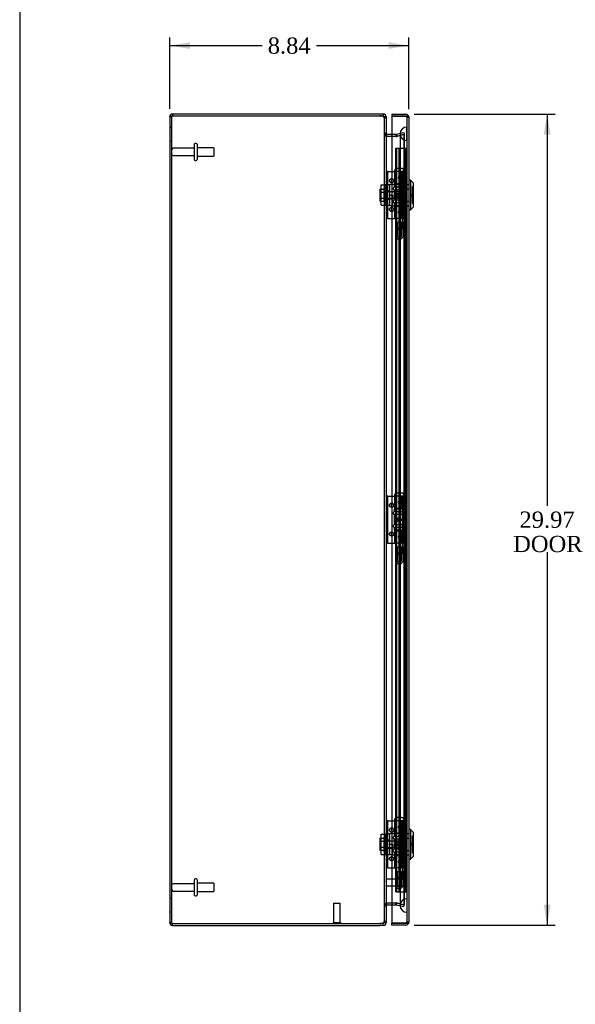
# Model space of a CAD drawing. Header units: inches. Extents: x 1 to 150, y -1 to 99.
# Tile 2 of 9: x 1 to 21, y 35 to 71. Entities that reach past the tile are written whole.
import ezdxf
from ezdxf.enums import TextEntityAlignment as Align
from ezdxf.lldxf.tags import DXFTag

# ---------------------------------------------------------------- set-up
doc = ezdxf.new("R2010")
doc.units = ezdxf.units.IN
doc.header["$MEASUREMENT"] = 0
for name, color, linetype in [('CAP02342', 7, 'Continuous'), ('COM53844', 7, 'Continuous'), ('COM55764-4', 7, 'Continuous'), ('COM55769-11', 7, 'Continuous'), ('COM70219', 7, 'Continuous'), ('Default', 7, 'Continuous'), ('HNG14573-1', 7, 'Continuous'), ('HNG14573-2', 7, 'Continuous'), ('LOK10000', 7, 'Continuous'), ('LOK10000CAM', 7, 'Continuous'), ('LOK10000NUT', 7, 'Continuous'), ('LOK10000SC', 7, 'Continuous'), ('PIN17645', 7, 'Continuous'), ('QLB20183', 7, 'Continuous'), ('STD21878', 7, 'Continuous'), ('STD26098', 7, 'Continuous')]:
    doc.layers.add(name, color=color, linetype=linetype)
doc.styles.add('SEACAD_Times_New_Roman', font='times.ttf')
tags = doc.linetypes.add('HIDDEN2', pattern=[0.1875, 0.125, -0.0625]).pattern_tags.tags
tags[6:7] = [DXFTag(74, 4), DXFTag(75, 0), DXFTag(340, '0'), DXFTag(46, 0.0), DXFTag(50, 0.0), DXFTag(44, 0.0), DXFTag(45, 0.0)]
tags[4:5] = [DXFTag(74, 4), DXFTag(75, 0), DXFTag(340, '0'), DXFTag(46, 0.0), DXFTag(50, 0.0), DXFTag(44, 0.0), DXFTag(45, 0.0)]
doc.dimstyles.new('HAMMOND_(STH_-_120x80)', dxfattribs={"dimtxt": 0.6, "dimasz": 0.75, "dimexe": 0.3, "dimexo": 0.3, "dimgap": 0.15, "dimtad": 0, "dimtih": 1, "dimtoh": 1, "dimzin": 0, "dimdsep": 46, "dimtxsty": 'SEACAD_Times_New_Roman', "dimblk1": '_SE_FILLED', "dimblk2": '_SE_FILLED', "dimsah": 1, "dimcen": 0.3, "dimadec": 0, "dimazin": 0, "dimtfac": 0.8, "dimtofl": 0, "dimtmove": 0, "dimatfit": 3, "dimfxl": 1, "dimtolj": 1, "dimtzin": 0, "dimarcsym": 0})

# ---------------------------------------------------------------- blocks, each defined once
blk = doc.blocks.new('SE2')
at = {"layer": 'CAP02342', "color": 7, "linetype": 'HIDDEN2'}
for p, q in [((14.821, 63.722), (14.529, 63.722)), ((14.529, 63.722), (14.529, 63.249)), ((14.589, 63.722), (14.589, 63.249)), ((14.761, 63.249), (14.761, 63.722)), ((14.821, 63.249), (14.821, 63.722)), ((14.668, 63.17), (14.682, 63.17)), ((14.668, 63.11), (14.682, 63.11)), ((14.821, 51.722), (14.529, 51.722)), ((14.529, 51.722), (14.529, 51.249)), ((14.589, 51.722), (14.589, 51.249)), ((14.761, 51.249), (14.761, 51.722)), ((14.821, 51.249), (14.821, 51.722)), ((14.668, 51.17), (14.682, 51.17)), ((14.668, 51.11), (14.682, 51.11)), ((14.821, 39.722), (14.529, 39.722)), ((14.529, 39.722), (14.529, 39.249)), ((14.589, 39.722), (14.589, 39.249)), ((14.761, 39.249), (14.761, 39.722)), ((14.821, 39.249), (14.821, 39.722)), ((14.668, 39.17), (14.682, 39.17)), ((14.668, 39.11), (14.682, 39.11))]:
    blk.add_line(p, q, dxfattribs=at)
for centre, radius, start, end in [((14.668, 63.249), 0.139, 180, 270), ((14.668, 63.249), 0.079, 180, 270), ((14.668, 63.249), 0.079, 270, 275.0835), ((14.668, 63.249), 0.139, 270, 272.8866), ((14.682, 63.249), 0.079, 264.9165, 270), ((14.682, 63.249), 0.139, 267.1134, 270), ((14.682, 63.249), 0.079, 270, 0), ((14.682, 63.249), 0.139, 270, 0), ((14.668, 51.249), 0.139, 180, 270), ((14.668, 51.249), 0.079, 180, 270), ((14.668, 51.249), 0.079, 270, 275.0835), ((14.668, 51.249), 0.139, 270, 272.8866), ((14.682, 51.249), 0.079, 264.9165, 270), ((14.682, 51.249), 0.139, 267.1134, 270), ((14.682, 51.249), 0.079, 270, 0), ((14.682, 51.249), 0.139, 270, 0), ((14.668, 39.249), 0.139, 180, 270), ((14.668, 39.249), 0.079, 180, 270), ((14.668, 39.249), 0.079, 270, 275.0835), ((14.668, 39.249), 0.139, 270, 272.8866), ((14.682, 39.249), 0.079, 264.9165, 270), ((14.682, 39.249), 0.139, 267.1134, 270), ((14.682, 39.249), 0.079, 270, 0), ((14.682, 39.249), 0.139, 270, 0)]:
    blk.add_arc(centre, radius, start, end, dxfattribs=at)
at = {"layer": 'COM53844', "color": 7, "linetype": 'HIDDEN2'}
for p, q in [((14.544, 38.975), (14.544, 66.475)), ((14.544, 66.475), (14.625, 66.475)), ((14.582, 38.975), (14.582, 66.475)), ((14.625, 66.475), (14.869, 66.475)), ((14.662, 38.975), (14.662, 66.475)), ((14.869, 66.475), (14.95, 66.475)), ((14.912, 38.975), (14.912, 66.475)), ((14.544, 38.975), (14.625, 38.975)), ((14.625, 38.975), (14.869, 38.975)), ((14.869, 38.975), (14.95, 38.975))]:
    blk.add_line(p, q, dxfattribs=at)
at = {"layer": 'COM55764-4', "color": 7, "linetype": 'Continuous'}
for p, q in [((14.397, 67.722), (14.397, 67.65)), ((14.397, 67.722), (14.914, 67.722)), ((14.397, 67.65), (14.397, 37.825)), ((14.397, 67.65), (14.914, 67.65)), ((14.914, 67.65), (14.397, 67.65)), ((14.914, 67.65), (14.914, 67.65)), ((14.965, 67.65), (14.914, 67.65)), ((14.914, 67.65), (15.002, 67.65)), ((14.965, 67.65), (15.002, 67.677)), ((15.022, 67.614), (15.022, 67.615)), ((15.022, 67.614), (15.022, 37.861)), ((15.022, 67.614), (15.022, 67.614)), ((15.022, 67.614), (15.022, 67.614)), ((15.022, 37.861), (15.022, 37.861)), ((15.022, 37.861), (15.022, 37.861)), ((15.022, 37.861), (15.022, 37.861)), ((14.397, 37.753), (14.397, 37.825)), ((14.914, 37.825), (14.397, 37.825)), ((14.397, 37.825), (14.914, 37.825)), ((14.914, 37.753), (14.397, 37.753)), ((14.914, 37.825), (14.914, 37.825)), ((14.914, 37.825), (14.965, 37.825)), ((14.914, 37.825), (15.002, 37.825)), ((14.965, 37.825), (15.002, 37.798))]:
    blk.add_line(p, q, dxfattribs=at)
at = {"layer": 'COM55764-4', "color": 7, "linetype": 'HIDDEN2'}
for p, q in [((14.914, 67.65), (14.914, 67.65)), ((14.95, 67.614), (14.95, 37.861)), ((14.95, 67.614), (15.022, 67.614)), ((15.022, 67.614), (14.95, 67.614)), ((14.95, 65.133), (15.022, 65.133)), ((14.95, 64.968), (15.022, 64.968)), ((14.95, 64.506), (15.022, 64.506)), ((14.95, 64.342), (15.022, 64.342)), ((14.95, 41.134), (15.022, 41.134)), ((14.95, 40.969), (15.022, 40.969)), ((14.95, 40.507), (15.022, 40.507)), ((14.95, 40.343), (15.022, 40.343)), ((15.022, 37.861), (14.95, 37.861)), ((14.95, 37.861), (15.022, 37.861)), ((14.914, 37.825), (14.914, 37.825))]:
    blk.add_line(p, q, dxfattribs=at)
at = {"layer": 'COM55764-4', "color": 7, "linetype": 'Continuous'}
for centre, start, end in [((14.914, 67.614), 35.5265, 90), ((14.914, 67.614), 0.2175, 35.5265), ((14.914, 67.614), 0, 0.1008), ((14.914, 37.861), 324.4735, 359.7825), ((14.914, 37.861), 359.8992, 0), ((14.914, 37.861), 270, 324.4735)]:
    blk.add_arc(centre, 0.108, start, end, dxfattribs=at)
at = {"layer": 'COM55764-4', "color": 7, "linetype": 'HIDDEN2'}
for centre, start, end in [((14.914, 67.614), 0.3025, 90), ((14.914, 67.614), 0.3025, 90), ((14.914, 67.614), 0, 0.3025), ((14.914, 37.861), 270, 359.6975), ((14.914, 37.861), 270, 359.6975), ((14.914, 37.861), 359.6975, 0)]:
    blk.add_arc(centre, 0.036, start, end, dxfattribs=at)
for points, knots in [([(15.022, 67.615), (15.016, 67.615), (15.01, 67.615), (15.004, 67.615), (14.998, 67.615), (14.992, 67.615), (14.986, 67.615), (14.984, 67.615), (14.983, 67.615), (14.981, 67.616), (14.98, 67.616), (14.978, 67.616), (14.977, 67.617), (14.976, 67.617), (14.976, 67.617), (14.975, 67.618), (14.975, 67.618), (14.974, 67.619), (14.974, 67.62), (14.973, 67.623), (14.972, 67.626), (14.972, 67.629), (14.971, 67.632), (14.97, 67.635), (14.969, 67.638), (14.968, 67.642), (14.967, 67.646), (14.965, 67.65)], [0, 0, 0, 0, 0.186705, 0.186705, 0.186705, 0.38114, 0.38114, 0.38114, 0.429837, 0.429837, 0.429837, 0.479528, 0.479528, 0.479528, 0.504062, 0.504062, 0.504062, 0.535578, 0.535578, 0.535578, 0.673413, 0.673413, 0.673413, 0.81014, 0.81014, 0.81014, 1, 1, 1, 1]), ([(14.965, 67.65), (14.967, 67.645), (14.969, 67.639), (14.971, 67.631), (14.972, 67.628), (14.973, 67.624), (14.973, 67.623), (14.974, 67.62), (14.974, 67.618), (14.977, 67.616), (14.979, 67.616), (14.983, 67.615), (14.985, 67.615), (14.991, 67.615), (14.995, 67.615), (15.006, 67.614), (15.014, 67.614), (15.022, 67.614)], [0, 0, 0, 0, 0.25, 0.25, 0.375, 0.375, 0.4375, 0.4375, 0.5, 0.5, 0.5625, 0.5625, 0.625, 0.625, 0.75, 0.75, 1, 1, 1, 1]), ([(14.965, 37.825), (14.967, 37.83), (14.969, 37.836), (14.971, 37.844), (14.972, 37.847), (14.973, 37.851), (14.973, 37.853), (14.974, 37.855), (14.974, 37.857), (14.977, 37.859), (14.979, 37.859), (14.983, 37.86), (14.985, 37.86), (14.991, 37.86), (14.995, 37.861), (15.006, 37.861), (15.014, 37.861), (15.022, 37.861)], [0, 0, 0, 0, 0.25, 0.25, 0.375, 0.375, 0.4375, 0.4375, 0.5, 0.5, 0.5625, 0.5625, 0.625, 0.625, 0.75, 0.75, 1, 1, 1, 1]), ([(15.022, 37.861), (15.016, 37.861), (15.01, 37.861), (15.004, 37.861), (14.998, 37.861), (14.992, 37.861), (14.986, 37.86), (14.984, 37.86), (14.983, 37.86), (14.981, 37.86), (14.98, 37.86), (14.978, 37.86), (14.977, 37.859), (14.976, 37.859), (14.976, 37.858), (14.975, 37.858), (14.975, 37.857), (14.974, 37.857), (14.974, 37.856), (14.973, 37.853), (14.972, 37.85), (14.972, 37.847), (14.971, 37.844), (14.97, 37.841), (14.969, 37.838), (14.968, 37.833), (14.967, 37.829), (14.965, 37.825)], [0, 0, 0, 0, 0.186705, 0.186705, 0.186705, 0.38114, 0.38114, 0.38114, 0.429837, 0.429837, 0.429837, 0.479528, 0.479528, 0.479528, 0.504062, 0.504062, 0.504062, 0.535578, 0.535578, 0.535578, 0.673413, 0.673413, 0.673413, 0.81014, 0.81014, 0.81014, 1, 1, 1, 1])]:
    blk.add_open_spline(points, degree=3, knots=knots, dxfattribs=at)
at = {"layer": 'COM55764-4', "color": 7, "linetype": 'Continuous'}
for points in [[(15.002, 67.65), (15.009, 67.644), (15.014, 67.638), (15.02, 67.626), (15.022, 67.62), (15.022, 67.614)], [(15.002, 37.825), (15.009, 37.831), (15.014, 37.837), (15.02, 37.849), (15.022, 37.855), (15.022, 37.861)]]:
    blk.add_open_spline(points, degree=3, knots=[0, 0, 0, 0, 0.5, 0.5, 1, 1, 1, 1], dxfattribs=at)
at = {"layer": 'COM55769-11', "color": 7, "linetype": 'Continuous'}
for p, q in [((6.293, 67.738), (6.293, 67.666)), ((6.293, 67.738), (13.948, 67.738)), ((13.948, 67.738), (14.077, 67.738)), ((14.077, 67.738), (14.077, 67.666)), ((6.185, 67.63), (6.185, 37.846)), ((6.293, 67.666), (13.948, 67.666)), ((6.293, 67.666), (13.948, 67.666)), ((13.948, 67.666), (14.077, 67.666)), ((14.185, 67.63), (14.133, 67.63)), ((14.185, 67.63), (14.185, 67.595)), ((14.185, 67.597), (14.185, 37.88)), ((14.213, 66.989), (14.2, 66.93)), ((14.221, 66.988), (14.397, 66.988)), ((14.221, 66.905), (14.213, 66.905)), ((14.221, 66.916), (14.397, 66.916)), ((14.397, 66.905), (14.221, 66.905)), ((14.213, 38.487), (14.2, 38.546)), ((14.213, 38.572), (14.221, 38.572)), ((14.221, 38.572), (14.397, 38.572)), ((14.397, 38.56), (14.221, 38.56)), ((14.397, 38.488), (14.221, 38.488)), ((14.185, 37.88), (14.185, 37.846)), ((6.293, 37.81), (13.948, 37.81)), ((6.293, 37.81), (13.948, 37.81)), ((6.293, 37.738), (6.293, 37.81)), ((6.293, 37.738), (13.948, 37.738)), ((14.077, 37.81), (13.948, 37.81)), ((14.077, 37.738), (13.948, 37.738)), ((14.077, 37.738), (14.077, 37.81)), ((14.185, 37.846), (14.133, 37.846))]:
    blk.add_line(p, q, dxfattribs=at)
at = {"layer": 'COM55769-11', "color": 7, "linetype": 'HIDDEN2'}
for p, q in [((6.257, 67.63), (6.185, 67.63)), ((6.257, 67.63), (6.257, 37.846)), ((14.133, 67.63), (14.113, 67.63)), ((14.113, 67.63), (14.113, 67.595)), ((14.185, 67.597), (14.113, 67.597)), ((14.113, 67.597), (14.113, 37.88)), ((6.257, 67.238), (6.185, 67.238)), ((14.185, 67.024), (14.113, 67.024)), ((14.185, 66.982), (14.113, 66.982)), ((14.397, 66.988), (14.544, 66.988)), ((14.544, 66.988), (14.544, 66.916)), ((14.544, 66.988), (14.551, 66.988)), ((14.551, 66.988), (14.559, 66.989)), ((14.551, 66.988), (14.551, 66.916)), ((14.559, 66.989), (14.839, 67.054)), ((14.559, 66.989), (14.575, 66.919)), ((14.839, 66.974), (14.559, 66.908)), ((14.575, 66.919), (14.855, 66.984)), ((14.855, 66.974), (14.575, 66.908)), ((14.839, 67.054), (14.855, 66.984)), ((14.839, 66.974), (14.839, 38.502)), ((14.839, 66.974), (14.855, 66.974)), ((14.855, 66.974), (14.855, 38.502)), ((6.185, 66.738), (6.257, 66.738)), ((14.2, 66.93), (14.197, 66.919)), ((14.213, 66.905), (14.197, 66.905)), ((14.397, 66.916), (14.544, 66.916)), ((14.544, 66.905), (14.397, 66.905)), ((14.544, 66.916), (14.551, 66.916)), ((14.551, 66.906), (14.544, 66.905)), ((14.551, 66.916), (14.575, 66.919)), ((14.551, 66.906), (14.575, 66.908)), ((14.575, 66.908), (14.551, 66.906)), ((14.559, 66.908), (14.551, 66.906)), ((14.559, 66.908), (14.575, 66.908)), ((6.257, 38.738), (6.185, 38.738)), ((6.185, 38.238), (6.257, 38.238)), ((14.185, 38.495), (14.113, 38.495)), ((14.185, 38.452), (14.113, 38.452)), ((14.213, 38.572), (14.197, 38.572)), ((14.2, 38.546), (14.197, 38.558)), ((14.397, 38.572), (14.544, 38.572)), ((14.544, 38.56), (14.397, 38.56)), ((14.544, 38.488), (14.397, 38.488)), ((14.544, 38.572), (14.551, 38.57)), ((14.551, 38.56), (14.544, 38.56)), ((14.544, 38.488), (14.544, 38.56)), ((14.551, 38.488), (14.544, 38.488)), ((14.575, 38.568), (14.551, 38.57)), ((14.551, 38.57), (14.575, 38.568)), ((14.551, 38.57), (14.559, 38.568)), ((14.551, 38.488), (14.551, 38.56)), ((14.575, 38.557), (14.551, 38.56)), ((14.559, 38.487), (14.551, 38.488)), ((14.559, 38.568), (14.839, 38.502)), ((14.559, 38.568), (14.575, 38.568)), ((14.559, 38.487), (14.575, 38.557)), ((14.839, 38.423), (14.559, 38.487)), ((14.575, 38.568), (14.855, 38.502)), ((14.855, 38.493), (14.575, 38.557)), ((14.839, 38.502), (14.855, 38.502)), ((14.839, 38.423), (14.855, 38.493)), ((14.113, 37.88), (14.113, 37.846)), ((14.185, 37.88), (14.113, 37.88)), ((6.257, 37.846), (6.185, 37.846)), ((14.133, 37.846), (14.113, 37.846))]:
    blk.add_line(p, q, dxfattribs=at)
at = {"layer": 'COM55769-11', "color": 7, "linetype": 'Continuous'}
for centre, radius, start, end in [((6.293, 67.63), 0.108, 90, 180), ((14.077, 67.63), 0.108, 0, 90), ((6.293, 67.63), 0.036, 90, 114.0225), ((13.948, 67.284), 0.382, 70.3183, 90), ((14.077, 67.63), 0.036, 0, 90), ((14.221, 67.024), 0.036, 180, 257.2321), ((14.328, 66.99), 0.144, 183.5186, 216.6056), ((14.221, 67.024), 0.036, 257.2321, 270), ((14.221, 67.024), 0.108, 262.0609, 270), ((14.327, 38.487), 0.142, 143.1558, 176.7199), ((14.221, 38.452), 0.036, 102.7679, 180), ((14.221, 38.452), 0.108, 90, 97.9391), ((14.221, 38.452), 0.036, 90, 102.7679), ((6.293, 37.846), 0.108, 180, 270), ((6.293, 37.846), 0.036, 245.9775, 270), ((13.948, 38.193), 0.382, 270, 289.6817), ((14.077, 37.846), 0.036, 270, 0), ((14.077, 37.846), 0.108, 270, 0)]:
    blk.add_arc(centre, radius, start, end, dxfattribs=at)
at = {"layer": 'COM55769-11', "color": 7, "linetype": 'HIDDEN2'}
for centre, radius, start, end in [((6.293, 67.63), 0.036, 114.0225, 180), ((14.221, 67.024), 0.108, 180, 257.2321), ((14.221, 67.024), 0.108, 257.2321, 262.0609), ((14.221, 38.452), 0.108, 102.7679, 180), ((14.221, 38.452), 0.108, 97.9391, 102.7679), ((6.293, 37.846), 0.036, 180, 245.9775)]:
    blk.add_arc(centre, radius, start, end, dxfattribs=at)
at = {"layer": 'COM55769-11', "color": 7, "linetype": 'Continuous'}
for points, knots in [([(6.185, 67.63), (6.185, 67.633), (6.188, 67.636), (6.199, 67.642), (6.207, 67.645), (6.227, 67.651), (6.239, 67.654), (6.265, 67.66), (6.279, 67.663), (6.293, 67.666)], [0, 0, 0, 0, 0.25, 0.25, 0.5, 0.5, 0.75, 0.75, 1, 1, 1, 1]), ([(14.185, 67.597), (14.185, 67.597), (14.185, 67.599), (14.184, 67.601), (14.183, 67.604), (14.182, 67.606), (14.18, 67.608), (14.178, 67.611), (14.175, 67.613), (14.172, 67.615), (14.169, 67.617), (14.165, 67.619), (14.16, 67.621), (14.153, 67.625), (14.14, 67.629), (14.124, 67.633), (14.11, 67.637), (14.099, 67.639), (14.088, 67.642), (14.081, 67.643), (14.077, 67.644)], [0, 0, 0, 0, 0.039722, 0.079636, 0.119739, 0.160028, 0.200502, 0.241156, 0.281988, 0.322996, 0.364176, 0.405525, 0.447041, 0.48872, 0.614531, 0.741686, 0.80582, 0.870258, 0.934989, 1, 1, 1, 1]), ([(14.077, 37.833), (14.079, 37.833), (14.084, 37.834), (14.09, 37.835), (14.096, 37.837), (14.103, 37.838), (14.109, 37.839), (14.115, 37.841), (14.12, 37.842), (14.126, 37.844), (14.132, 37.845), (14.137, 37.847), (14.142, 37.848), (14.147, 37.85), (14.151, 37.851), (14.159, 37.855), (14.169, 37.859), (14.177, 37.865), (14.181, 37.869), (14.183, 37.873), (14.185, 37.876), (14.185, 37.879), (14.185, 37.88)], [0, 0, 0, 0, 0.037191, 0.074292, 0.1113, 0.148214, 0.185032, 0.22175, 0.258368, 0.294882, 0.331291, 0.367592, 0.403784, 0.439864, 0.475831, 0.511682, 0.636051, 0.758907, 0.819804, 0.880292, 0.94036, 1, 1, 1, 1]), ([(6.293, 37.81), (6.279, 37.813), (6.265, 37.816), (6.239, 37.822), (6.227, 37.825), (6.207, 37.831), (6.199, 37.834), (6.188, 37.84), (6.185, 37.843), (6.185, 37.846)], [0, 0, 0, 0, 0.25, 0.25, 0.5, 0.5, 0.75, 0.75, 1, 1, 1, 1])]:
    blk.add_open_spline(points, degree=3, knots=knots, dxfattribs=at)
at = {"layer": 'COM55769-11', "color": 7, "linetype": 'HIDDEN2'}
for points, knots in [([(6.257, 67.63), (6.257, 67.636), (6.261, 67.642), (6.274, 67.654), (6.284, 67.66), (6.293, 67.666)], [0, 0, 0, 0, 0.5, 0.5, 1, 1, 1, 1]), ([(14.113, 67.597), (14.113, 67.602), (14.112, 67.606), (14.109, 67.615), (14.107, 67.619), (14.1, 67.627), (14.096, 67.631), (14.087, 67.638), (14.082, 67.641), (14.077, 67.644)], [0, 0, 0, 0, 0.25, 0.25, 0.5, 0.5, 0.75, 0.75, 1, 1, 1, 1]), ([(14.197, 66.905), (14.185, 66.911), (14.174, 66.918), (14.153, 66.93), (14.144, 66.937), (14.129, 66.95), (14.123, 66.956), (14.115, 66.969), (14.113, 66.975), (14.113, 66.982)], [0, 0, 0, 0, 0.25, 0.25, 0.5, 0.5, 0.75, 0.75, 1, 1, 1, 1]), ([(14.113, 38.495), (14.113, 38.501), (14.115, 38.508), (14.123, 38.52), (14.129, 38.527), (14.144, 38.54), (14.153, 38.546), (14.174, 38.559), (14.185, 38.565), (14.197, 38.572)], [0, 0, 0, 0, 0.25, 0.25, 0.5, 0.5, 0.75, 0.75, 1, 1, 1, 1]), ([(14.077, 37.833), (14.082, 37.836), (14.087, 37.839), (14.096, 37.846), (14.1, 37.849), (14.107, 37.857), (14.109, 37.861), (14.112, 37.87), (14.113, 37.875), (14.113, 37.88)], [0, 0, 0, 0, 0.25, 0.25, 0.5, 0.5, 0.75, 0.75, 1, 1, 1, 1]), ([(6.293, 37.81), (6.284, 37.816), (6.274, 37.822), (6.261, 37.834), (6.257, 37.84), (6.257, 37.846)], [0, 0, 0, 0, 0.5, 0.5, 1, 1, 1, 1])]:
    blk.add_open_spline(points, degree=3, knots=knots, dxfattribs=at)
at = {"layer": 'COM70219', "color": 7, "linetype": 'HIDDEN2'}
for p, q in [((14.7, 66.999), (14.7, 66.749)), ((14.946, 66.999), (14.948, 67.248)), ((14.946, 66.999), (14.946, 66.749)), ((14.948, 66.75), (14.946, 66.999)), ((14.948, 67.248), (14.948, 66.749)), ((14.948, 67.248), (14.949, 67.248)), ((14.949, 67.248), (14.949, 66.749)), ((14.7, 66.749), (14.7, 38.727)), ((14.946, 66.749), (14.946, 38.727)), ((14.949, 66.75), (14.948, 66.75)), ((14.948, 66.749), (14.948, 38.727)), ((14.949, 66.749), (14.949, 38.727)), ((14.7, 38.727), (14.7, 38.477)), ((14.946, 38.727), (14.946, 38.477)), ((14.948, 38.726), (14.946, 38.477)), ((14.948, 38.727), (14.948, 38.228)), ((14.949, 38.726), (14.948, 38.726)), ((14.949, 38.727), (14.949, 38.228)), ((14.946, 38.477), (14.948, 38.228)), ((14.948, 38.228), (14.949, 38.228))]:
    blk.add_line(p, q, dxfattribs=at)
for centre in [(14.95, 66.999), (14.95, 38.477)]:
    blk.add_arc(centre, 0.25, 90, 270, dxfattribs=at)
at = {"layer": 'HNG14573-1', "color": 7, "linetype": 'Continuous'}
for p, q in [((14.242, 65.604), (14.185, 65.604)), ((14.242, 63.872), (14.242, 65.604)), ((14.242, 65.604), (14.263, 65.604)), ((14.263, 65.604), (14.397, 65.604)), ((14.242, 63.872), (14.185, 63.872)), ((14.242, 63.872), (14.263, 63.872)), ((14.263, 63.872), (14.397, 63.872)), ((14.242, 53.604), (14.185, 53.604)), ((14.242, 51.872), (14.242, 53.604)), ((14.242, 53.604), (14.263, 53.604)), ((14.263, 53.604), (14.397, 53.604)), ((14.242, 51.872), (14.185, 51.872)), ((14.242, 51.872), (14.263, 51.872)), ((14.263, 51.872), (14.397, 51.872)), ((14.242, 41.604), (14.185, 41.604)), ((14.242, 39.872), (14.242, 41.604)), ((14.242, 41.604), (14.263, 41.604)), ((14.263, 41.604), (14.397, 41.604)), ((14.242, 39.872), (14.185, 39.872)), ((14.242, 39.872), (14.263, 39.872)), ((14.263, 39.872), (14.397, 39.872))]:
    blk.add_line(p, q, dxfattribs=at)
at = {"layer": 'HNG14573-1', "color": 7, "linetype": 'HIDDEN2'}
for p, q in [((14.397, 65.604), (14.487, 65.604)), ((14.497, 65.604), (14.497, 65.151)), ((14.554, 65.604), (14.554, 65.151)), ((14.752, 65.151), (14.752, 65.604)), ((14.796, 65.151), (14.796, 65.604)), ((14.853, 65.151), (14.853, 65.604)), ((14.737, 65.417), (14.662, 65.384)), ((14.662, 65.375), (14.737, 65.341)), ((14.668, 65.43), (14.724, 65.456)), ((14.668, 65.328), (14.724, 65.303)), ((14.853, 65.151), (14.497, 65.151)), ((14.796, 64.326), (14.796, 65.151)), ((14.853, 64.326), (14.853, 65.151)), ((14.497, 64.326), (14.853, 64.326)), ((14.497, 64.326), (14.497, 63.872)), ((14.554, 64.326), (14.554, 63.872)), ((14.737, 64.135), (14.662, 64.102)), ((14.662, 64.093), (14.737, 64.059)), ((14.724, 64.174), (14.668, 64.148)), ((14.752, 63.872), (14.752, 64.326)), ((14.796, 63.872), (14.796, 64.326)), ((14.853, 63.872), (14.853, 64.326)), ((14.397, 63.872), (14.497, 63.872)), ((14.853, 63.872), (14.497, 63.872)), ((14.724, 64.021), (14.668, 64.046)), ((14.397, 53.604), (14.487, 53.604)), ((14.497, 53.604), (14.497, 53.151)), ((14.554, 53.604), (14.554, 53.151)), ((14.752, 53.151), (14.752, 53.604)), ((14.796, 53.151), (14.796, 53.604)), ((14.853, 53.151), (14.853, 53.604)), ((14.853, 53.151), (14.497, 53.151)), ((14.737, 53.417), (14.662, 53.384)), ((14.662, 53.375), (14.737, 53.341)), ((14.668, 53.43), (14.724, 53.456)), ((14.668, 53.328), (14.724, 53.303)), ((14.796, 52.326), (14.796, 53.151)), ((14.853, 52.326), (14.853, 53.151)), ((14.497, 52.326), (14.853, 52.326)), ((14.497, 52.326), (14.497, 51.872)), ((14.554, 52.326), (14.554, 51.872)), ((14.737, 52.135), (14.662, 52.102)), ((14.662, 52.093), (14.737, 52.059)), ((14.724, 52.174), (14.668, 52.148)), ((14.752, 51.872), (14.752, 52.326)), ((14.796, 51.872), (14.796, 52.326)), ((14.853, 51.872), (14.853, 52.326)), ((14.397, 51.872), (14.497, 51.872)), ((14.853, 51.872), (14.497, 51.872)), ((14.724, 52.021), (14.668, 52.046)), ((14.397, 41.604), (14.487, 41.604)), ((14.497, 41.604), (14.497, 41.151)), ((14.554, 41.604), (14.554, 41.151)), ((14.752, 41.151), (14.752, 41.604)), ((14.796, 41.151), (14.796, 41.604)), ((14.853, 41.151), (14.853, 41.604)), ((14.853, 41.151), (14.497, 41.151)), ((14.737, 41.417), (14.662, 41.384)), ((14.662, 41.375), (14.737, 41.341)), ((14.668, 41.43), (14.724, 41.456)), ((14.668, 41.328), (14.724, 41.303)), ((14.796, 40.326), (14.796, 41.151)), ((14.853, 40.326), (14.853, 41.151)), ((14.497, 40.326), (14.853, 40.326)), ((14.497, 40.326), (14.497, 39.872)), ((14.554, 40.326), (14.554, 39.872)), ((14.737, 40.135), (14.662, 40.102)), ((14.662, 40.093), (14.737, 40.059)), ((14.724, 40.174), (14.668, 40.148)), ((14.724, 40.021), (14.668, 40.046)), ((14.752, 39.872), (14.752, 40.326)), ((14.796, 39.872), (14.796, 40.326)), ((14.853, 39.872), (14.853, 40.326)), ((14.397, 39.872), (14.497, 39.872)), ((14.853, 39.872), (14.497, 39.872))]:
    blk.add_line(p, q, dxfattribs=at)
for centre in [(14.382, 65.269), (14.382, 64.207), (14.382, 53.269), (14.382, 52.207), (14.382, 41.269), (14.382, 40.207)]:
    blk.add_circle(centre, 0.079, dxfattribs=at)
at = {"layer": 'HNG14573-1', "color": 7, "linetype": 'Continuous'}
for centre in [(14.382, 65.269), (14.382, 64.207), (14.382, 53.269), (14.382, 52.207), (14.382, 41.269), (14.382, 40.207)]:
    blk.add_arc(centre, 0.022, 47.0141, 312.9859, dxfattribs=at)
at = {"layer": 'HNG14573-1', "color": 7, "linetype": 'HIDDEN2'}
for centre, start, end in [((14.382, 65.269), 0, 47.0141), ((14.382, 65.269), 312.9859, 0), ((14.382, 64.207), 0, 47.0141), ((14.382, 64.207), 312.9859, 0), ((14.382, 53.269), 0, 47.0141), ((14.382, 53.269), 312.9859, 0), ((14.382, 52.207), 0, 47.0141), ((14.382, 52.207), 312.9859, 0), ((14.382, 41.269), 0, 47.0141), ((14.382, 41.269), 312.9859, 0), ((14.382, 40.207), 0, 47.0141), ((14.382, 40.207), 312.9859, 0)]:
    blk.add_arc(centre, 0.022, start, end, dxfattribs=at)
for centre, major_axis, ratio, start_param, end_param in [((14.724, 65.379), (0.0978, 0), 0.638889, 2.181662, 4.101524), ((14.667, 65.379), (0.00861, 0), 0.638889, 2.181662, 4.101524), ((14.703, 65.405), (-0.0911, -0.0581), 0.323001, 2.93843, 4.282333), ((14.703, 65.354), (-0.0911, 0.0581), 0.323001, 2.000852, 3.344755), ((14.703, 65.335), (-0.147, -0.094), 0.323001, 2.93843, 4.282333), ((14.703, 65.423), (-0.147, 0.094), 0.323001, 2.000852, 3.344755), ((14.724, 64.097), (0.0978, 0), 0.638889, 2.181662, 4.101524), ((14.667, 64.097), (0.00861, 0), 0.638889, 2.181662, 4.101524), ((14.703, 64.123), (-0.0911, -0.0581), 0.323001, 2.93843, 4.282333), ((14.703, 64.053), (-0.147, -0.094), 0.323001, 2.93843, 4.282333), ((14.703, 64.072), (-0.0911, 0.0581), 0.323001, 2.000852, 3.344755), ((14.703, 64.141), (-0.147, 0.094), 0.323001, 2.000852, 3.344755), ((14.724, 53.379), (0.0978, 0), 0.638889, 2.181662, 4.101524), ((14.667, 53.379), (0.00861, 0), 0.638889, 2.181662, 4.101524), ((14.703, 53.405), (-0.0911, -0.0581), 0.323001, 2.93843, 4.282333), ((14.703, 53.354), (-0.0911, 0.0581), 0.323001, 2.000852, 3.344755), ((14.703, 53.335), (-0.147, -0.094), 0.323001, 2.93843, 4.282333), ((14.703, 53.423), (-0.147, 0.094), 0.323001, 2.000852, 3.344755), ((14.724, 52.097), (0.0978, 0), 0.638889, 2.181662, 4.101524), ((14.667, 52.097), (0.00861, 0), 0.638889, 2.181662, 4.101524), ((14.703, 52.123), (-0.0911, -0.0581), 0.323001, 2.93843, 4.282333), ((14.703, 52.053), (-0.147, -0.094), 0.323001, 2.93843, 4.282333), ((14.703, 52.141), (-0.147, 0.094), 0.323001, 2.000852, 3.344755), ((14.703, 52.072), (-0.0911, 0.0581), 0.323001, 2.000852, 3.344755), ((14.724, 41.379), (0.0978, 0), 0.638889, 2.181662, 4.101524), ((14.667, 41.379), (0.00861, 0), 0.638889, 2.181662, 4.101524), ((14.703, 41.405), (-0.0911, -0.0581), 0.323001, 2.93843, 4.282333), ((14.703, 41.354), (-0.0911, 0.0581), 0.323001, 2.000852, 3.344755), ((14.703, 41.335), (-0.147, -0.094), 0.323001, 2.93843, 4.282333), ((14.703, 41.423), (-0.147, 0.094), 0.323001, 2.000852, 3.344755), ((14.724, 40.097), (0.0978, 0), 0.638889, 2.181662, 4.101524), ((14.667, 40.097), (0.00861, 0), 0.638889, 2.181662, 4.101524), ((14.703, 40.123), (-0.0911, -0.0581), 0.323001, 2.93843, 4.282333), ((14.703, 40.053), (-0.147, -0.094), 0.323001, 2.93843, 4.282333), ((14.703, 40.141), (-0.147, 0.094), 0.323001, 2.000852, 3.344755), ((14.703, 40.072), (-0.0911, 0.0581), 0.323001, 2.000852, 3.344755)]:
    blk.add_ellipse(centre, major_axis=major_axis, ratio=ratio, start_param=start_param, end_param=end_param, dxfattribs=at)
for centre, major_axis in [((14.652, 64.738), (0, -0.079)), ((14.648, 64.738), (0, 0.022)), ((14.652, 52.738), (0, -0.079)), ((14.648, 52.738), (0, 0.022)), ((14.652, 40.738), (0, -0.079)), ((14.648, 40.738), (0, 0.022))]:
    blk.add_ellipse(centre, major_axis=major_axis, ratio=0.97437, dxfattribs=at)
at = {"layer": 'HNG14573-2', "color": 7, "linetype": 'HIDDEN2'}
for p, q in [((14.448, 64.986), (14.448, 64.963)), ((14.874, 65.132), (14.476, 65.132)), ((14.476, 65.132), (14.476, 65.024)), ((14.874, 65.024), (14.476, 65.024)), ((14.874, 64.924), (14.476, 64.924)), ((14.476, 64.924), (14.476, 64.552)), ((14.555, 65.132), (14.555, 64.345)), ((14.795, 64.345), (14.795, 65.132)), ((14.874, 65.024), (14.874, 65.132)), ((14.874, 64.552), (14.874, 64.924)), ((14.903, 64.963), (14.903, 64.986)), ((14.448, 64.514), (14.448, 64.491)), ((14.874, 64.552), (14.476, 64.552)), ((14.874, 64.452), (14.476, 64.452)), ((14.476, 64.452), (14.476, 64.345)), ((14.874, 64.345), (14.874, 64.452)), ((14.903, 64.491), (14.903, 64.514)), ((14.874, 64.345), (14.476, 64.345)), ((14.448, 52.986), (14.448, 52.963)), ((14.874, 53.132), (14.476, 53.132)), ((14.476, 53.132), (14.476, 53.024)), ((14.874, 53.024), (14.476, 53.024)), ((14.874, 52.924), (14.476, 52.924)), ((14.476, 52.924), (14.476, 52.552)), ((14.555, 53.132), (14.555, 52.345)), ((14.795, 52.345), (14.795, 53.132)), ((14.874, 53.024), (14.874, 53.132)), ((14.874, 52.552), (14.874, 52.924)), ((14.903, 52.963), (14.903, 52.986)), ((14.448, 52.514), (14.448, 52.491)), ((14.874, 52.552), (14.476, 52.552)), ((14.874, 52.452), (14.476, 52.452)), ((14.476, 52.452), (14.476, 52.345)), ((14.874, 52.345), (14.874, 52.452)), ((14.903, 52.491), (14.903, 52.514)), ((14.874, 52.345), (14.476, 52.345)), ((14.874, 41.132), (14.476, 41.132)), ((14.476, 41.132), (14.476, 41.024)), ((14.555, 41.132), (14.555, 40.345)), ((14.795, 40.345), (14.795, 41.132)), ((14.874, 41.024), (14.874, 41.132)), ((14.448, 40.986), (14.448, 40.963)), ((14.874, 41.024), (14.476, 41.024)), ((14.874, 40.924), (14.476, 40.924)), ((14.476, 40.924), (14.476, 40.552)), ((14.874, 40.552), (14.874, 40.924)), ((14.903, 40.963), (14.903, 40.986)), ((14.448, 40.514), (14.448, 40.491)), ((14.874, 40.552), (14.476, 40.552)), ((14.874, 40.452), (14.476, 40.452)), ((14.476, 40.452), (14.476, 40.345)), ((14.874, 40.345), (14.874, 40.452)), ((14.903, 40.491), (14.903, 40.514)), ((14.874, 40.345), (14.476, 40.345))]:
    blk.add_line(p, q, dxfattribs=at)
for centre, start, end in [((14.488, 64.986), 106.7083, 180), ((14.488, 64.963), 180, 253.2917), ((14.863, 64.986), 0, 73.2917), ((14.863, 64.963), 286.7083, 0), ((14.488, 64.514), 106.7083, 180), ((14.488, 64.491), 180, 253.2917), ((14.863, 64.514), 0, 73.2917), ((14.863, 64.491), 286.7083, 0), ((14.488, 52.986), 106.7083, 180), ((14.488, 52.963), 180, 253.2917), ((14.863, 52.986), 0, 73.2917), ((14.863, 52.963), 286.7083, 0), ((14.488, 52.514), 106.7083, 180), ((14.488, 52.491), 180, 253.2917), ((14.863, 52.514), 0, 73.2917), ((14.863, 52.491), 286.7083, 0), ((14.488, 40.986), 106.7083, 180), ((14.488, 40.963), 180, 253.2917), ((14.863, 40.986), 0, 73.2917), ((14.863, 40.963), 286.7083, 0), ((14.488, 40.514), 106.7083, 180), ((14.488, 40.491), 180, 253.2917), ((14.863, 40.514), 0, 73.2917), ((14.863, 40.491), 286.7083, 0)]:
    blk.add_arc(centre, 0.04, start, end, dxfattribs=at)
at = {"layer": 'LOK10000', "color": 7, "linetype": 'Continuous'}
for p, q in [((15.082, 65.287), (15.022, 65.287)), ((15.082, 65.287), (15.082, 64.187)), ((15.182, 65.187), (15.082, 65.287)), ((15.182, 65.187), (15.182, 64.287)), ((15.022, 64.187), (15.082, 64.187)), ((15.082, 64.187), (15.182, 64.287)), ((15.082, 41.288), (15.022, 41.288)), ((15.082, 41.288), (15.082, 40.188)), ((15.182, 41.188), (15.082, 41.288)), ((15.182, 41.188), (15.182, 40.288)), ((15.022, 40.188), (15.082, 40.188)), ((15.082, 40.188), (15.182, 40.288))]:
    blk.add_line(p, q, dxfattribs=at)
at = {"layer": 'LOK10000', "color": 7, "linetype": 'HIDDEN2'}
for p, q in [((14.212, 64.895), (14.312, 64.895)), ((14.212, 64.58), (14.212, 64.895)), ((14.712, 64.853), (14.212, 64.853)), ((14.312, 65.13), (14.312, 64.345)), ((14.952, 65.13), (14.312, 65.13)), ((14.712, 64.853), (14.712, 64.621)), ((14.782, 64.737), (14.712, 64.853)), ((14.952, 65.133), (15.022, 65.133)), ((14.952, 64.968), (15.022, 64.968)), ((15.152, 64.425), (15.152, 65.05)), ((15.182, 65.05), (15.152, 65.05)), ((14.212, 64.621), (14.712, 64.621)), ((14.212, 64.58), (14.312, 64.58)), ((14.312, 64.737), (14.412, 64.737)), ((14.412, 64.58), (14.312, 64.58)), ((14.412, 64.737), (14.412, 64.58)), ((14.412, 64.345), (14.412, 64.58)), ((14.712, 64.621), (14.782, 64.737)), ((14.952, 64.506), (15.022, 64.506)), ((15.092, 64.767), (15.152, 64.767)), ((15.092, 64.707), (15.092, 64.767)), ((15.092, 64.707), (15.152, 64.707)), ((15.152, 64.425), (15.182, 64.425)), ((14.412, 64.345), (14.312, 64.345)), ((14.412, 64.345), (14.476, 64.345)), ((14.874, 64.345), (14.952, 64.345)), ((14.952, 64.342), (15.022, 64.342)), ((14.312, 41.131), (14.312, 40.346)), ((14.952, 41.131), (14.312, 41.131)), ((14.952, 41.134), (15.022, 41.134)), ((14.212, 40.896), (14.312, 40.896)), ((14.212, 40.581), (14.212, 40.896)), ((14.712, 40.854), (14.212, 40.854)), ((14.712, 40.854), (14.712, 40.622)), ((14.782, 40.738), (14.712, 40.854)), ((14.952, 40.969), (15.022, 40.969)), ((15.092, 40.768), (15.152, 40.768)), ((15.092, 40.708), (15.092, 40.768)), ((15.152, 40.426), (15.152, 41.051)), ((15.182, 41.051), (15.152, 41.051)), ((14.212, 40.622), (14.712, 40.622)), ((14.212, 40.581), (14.312, 40.581)), ((14.312, 40.738), (14.412, 40.738)), ((14.412, 40.581), (14.312, 40.581)), ((14.412, 40.738), (14.412, 40.581)), ((14.412, 40.346), (14.412, 40.581)), ((14.712, 40.622), (14.782, 40.738)), ((14.952, 40.507), (15.022, 40.507)), ((15.092, 40.708), (15.152, 40.708)), ((15.152, 40.426), (15.182, 40.426)), ((14.412, 40.346), (14.312, 40.346)), ((14.412, 40.346), (14.952, 40.346)), ((14.952, 40.343), (15.022, 40.343))]:
    blk.add_line(p, q, dxfattribs=at)
at = {"layer": 'LOK10000CAM', "color": 7, "linetype": 'HIDDEN2'}
for p, q in [((13.997, 65.112), (14.162, 65.112)), ((13.997, 64.362), (13.997, 65.112)), ((14.147, 64.362), (14.147, 65.112)), ((14.162, 65.04), (14.162, 65.112)), ((14.312, 65.112), (14.162, 65.112)), ((14.162, 64.435), (14.162, 65.04)), ((14.312, 64.895), (14.162, 64.895)), ((14.312, 64.58), (14.162, 64.58)), ((14.162, 64.362), (14.162, 64.435)), ((13.997, 64.362), (14.162, 64.362)), ((14.162, 64.362), (14.312, 64.362)), ((13.997, 41.113), (14.162, 41.113)), ((13.997, 40.363), (13.997, 41.113)), ((14.147, 40.363), (14.147, 41.113)), ((14.162, 41.041), (14.162, 41.113)), ((14.312, 41.113), (14.162, 41.113)), ((14.162, 40.436), (14.162, 41.041)), ((14.312, 40.896), (14.162, 40.896)), ((14.312, 40.581), (14.162, 40.581)), ((14.162, 40.363), (14.162, 40.436)), ((13.997, 40.363), (14.162, 40.363)), ((14.162, 40.363), (14.312, 40.363))]:
    blk.add_line(p, q, dxfattribs=at)
at = {"layer": 'LOK10000NUT', "color": 7, "linetype": 'HIDDEN2'}
for p, q in [((14.737, 65.349), (14.737, 65.043)), ((14.952, 65.349), (14.737, 65.349)), ((14.952, 65.349), (14.952, 65.043)), ((14.952, 65.13), (14.737, 65.13)), ((14.737, 65.043), (14.737, 64.431)), ((14.952, 65.043), (14.737, 65.043)), ((14.952, 65.043), (14.952, 64.431)), ((14.737, 64.431), (14.737, 64.125)), ((14.952, 64.431), (14.737, 64.431)), ((14.952, 64.431), (14.952, 64.125)), ((14.952, 64.125), (14.737, 64.125)), ((14.874, 64.345), (14.952, 64.345)), ((14.737, 41.35), (14.737, 41.044)), ((14.952, 41.35), (14.737, 41.35)), ((14.952, 41.131), (14.737, 41.131)), ((14.952, 41.35), (14.952, 41.044)), ((14.737, 41.044), (14.737, 40.432)), ((14.952, 41.044), (14.737, 41.044)), ((14.952, 41.044), (14.952, 40.432)), ((14.737, 40.432), (14.737, 40.126)), ((14.952, 40.432), (14.737, 40.432)), ((14.952, 40.432), (14.952, 40.126)), ((14.737, 40.346), (14.952, 40.346)), ((14.952, 40.126), (14.737, 40.126))]:
    blk.add_line(p, q, dxfattribs=at)
at = {"layer": 'LOK10000SC', "color": 7, "linetype": 'HIDDEN2'}
for p, q in [((13.955, 64.959), (14.092, 64.959)), ((13.955, 64.959), (13.955, 64.848)), ((13.955, 64.848), (14.092, 64.848)), ((13.955, 64.848), (13.955, 64.626)), ((14.092, 65), (14.092, 64.475)), ((14.162, 65), (14.092, 65)), ((14.537, 64.853), (14.162, 64.853)), ((14.537, 64.853), (14.537, 64.621)), ((13.955, 64.626), (14.092, 64.626)), ((13.955, 64.626), (13.955, 64.515)), ((13.955, 64.515), (14.092, 64.515)), ((14.092, 64.475), (14.162, 64.475)), ((14.162, 64.621), (14.537, 64.621)), ((13.955, 40.96), (14.092, 40.96)), ((13.955, 40.96), (13.955, 40.849)), ((13.955, 40.849), (14.092, 40.849)), ((13.955, 40.849), (13.955, 40.627)), ((14.092, 41.001), (14.092, 40.476)), ((14.162, 41.001), (14.092, 41.001)), ((14.537, 40.854), (14.162, 40.854)), ((14.537, 40.854), (14.537, 40.622)), ((13.955, 40.627), (14.092, 40.627)), ((13.955, 40.627), (13.955, 40.516)), ((13.955, 40.516), (14.092, 40.516)), ((14.092, 40.476), (14.162, 40.476)), ((14.162, 40.622), (14.537, 40.622))]:
    blk.add_line(p, q, dxfattribs=at)
at = {"layer": 'PIN17645', "color": 7, "linetype": 'HIDDEN2'}
for p, q in [((14.863, 65.604), (14.487, 65.604)), ((14.562, 65.604), (14.562, 63.504)), ((14.745, 65.723), (14.606, 65.723)), ((14.725, 65.721), (14.625, 65.721)), ((14.788, 63.504), (14.788, 65.604)), ((14.788, 63.504), (14.562, 63.504)), ((14.562, 63.504), (14.612, 63.454)), ((14.738, 63.454), (14.612, 63.454)), ((14.738, 63.454), (14.788, 63.504)), ((14.863, 53.604), (14.487, 53.604)), ((14.562, 53.604), (14.562, 51.504)), ((14.745, 53.723), (14.606, 53.723)), ((14.725, 53.721), (14.625, 53.721)), ((14.788, 51.504), (14.788, 53.604)), ((14.788, 51.504), (14.562, 51.504)), ((14.562, 51.504), (14.612, 51.454)), ((14.738, 51.454), (14.612, 51.454)), ((14.738, 51.454), (14.788, 51.504)), ((14.863, 41.604), (14.487, 41.604)), ((14.562, 41.604), (14.562, 39.504)), ((14.745, 41.723), (14.606, 41.723)), ((14.725, 41.721), (14.625, 41.721)), ((14.788, 39.504), (14.788, 41.604)), ((14.788, 39.504), (14.562, 39.504)), ((14.562, 39.504), (14.612, 39.454)), ((14.738, 39.454), (14.612, 39.454)), ((14.738, 39.454), (14.788, 39.504))]:
    blk.add_line(p, q, dxfattribs=at)
for centre, start, end in [((14.606, 65.604), 90, 180), ((14.606, 65.604), 80.5843, 90), ((14.745, 65.604), 90, 99.4157), ((14.745, 65.604), 0, 90), ((14.606, 53.604), 90, 180), ((14.606, 53.604), 80.5843, 90), ((14.745, 53.604), 90, 99.4157), ((14.745, 53.604), 0, 90), ((14.606, 41.604), 90, 180), ((14.606, 41.604), 80.5843, 90), ((14.745, 41.604), 90, 99.4157), ((14.745, 41.604), 0, 90)]:
    blk.add_arc(centre, 0.119, start, end, dxfattribs=at)
at = {"layer": 'QLB20183', "color": 7, "linetype": 'HIDDEN2'}
for p, q in [((14.92, 65.347), (14.92, 65.722)), ((14.92, 65.722), (14.95, 65.722)), ((14.92, 63.597), (14.92, 65.347)), ((14.922, 64.728), (14.903, 64.728)), ((14.922, 64.713), (14.903, 64.713)), ((14.922, 64.713), (14.903, 64.713)), ((14.922, 64.712), (14.903, 64.712)), ((14.922, 64.698), (14.903, 64.698)), ((14.903, 64.668), (14.922, 64.668)), ((14.903, 64.625), (14.922, 64.625)), ((14.922, 64.61), (14.903, 64.61)), ((14.922, 64.587), (14.903, 64.587)), ((14.922, 64.536), (14.903, 64.536)), ((14.922, 64.534), (14.903, 64.534)), ((14.903, 64.513), (14.922, 64.513)), ((14.903, 64.513), (14.922, 64.513)), ((14.903, 64.499), (14.922, 64.499)), ((14.922, 64.488), (14.903, 64.488)), ((14.922, 64.487), (14.903, 64.487)), ((14.903, 64.477), (14.922, 64.477)), ((14.922, 64.472), (14.903, 64.472)), ((14.903, 64.462), (14.922, 64.462)), ((14.905, 64.728), (14.905, 64.711)), ((14.905, 64.725), (14.92, 64.725)), ((14.905, 64.723), (14.92, 64.723)), ((14.905, 64.72), (14.92, 64.72)), ((14.905, 64.711), (14.92, 64.711)), ((14.905, 64.711), (14.905, 64.644)), ((14.905, 64.709), (14.92, 64.709)), ((14.905, 64.708), (14.92, 64.708)), ((14.905, 64.708), (14.92, 64.708)), ((14.905, 64.708), (14.92, 64.708)), ((14.905, 64.707), (14.92, 64.707)), ((14.905, 64.706), (14.92, 64.706)), ((14.905, 64.705), (14.92, 64.705)), ((14.905, 64.704), (14.92, 64.704)), ((14.905, 64.702), (14.92, 64.702)), ((14.905, 64.701), (14.92, 64.701)), ((14.905, 64.699), (14.92, 64.699)), ((14.905, 64.699), (14.92, 64.699)), ((14.905, 64.698), (14.92, 64.698)), ((14.905, 64.696), (14.92, 64.696)), ((14.905, 64.695), (14.92, 64.695)), ((14.905, 64.694), (14.92, 64.694)), ((14.905, 64.693), (14.92, 64.693)), ((14.905, 64.692), (14.92, 64.692)), ((14.905, 64.691), (14.92, 64.691)), ((14.905, 64.691), (14.92, 64.691)), ((14.905, 64.69), (14.92, 64.69)), ((14.905, 64.689), (14.92, 64.689)), ((14.905, 64.689), (14.92, 64.689)), ((14.905, 64.689), (14.92, 64.689)), ((14.905, 64.682), (14.92, 64.682)), ((14.905, 64.675), (14.92, 64.675)), ((14.905, 64.669), (14.92, 64.669)), ((14.905, 64.668), (14.92, 64.668)), ((14.905, 64.666), (14.92, 64.666)), ((14.905, 64.647), (14.92, 64.647)), ((14.905, 64.644), (14.905, 64.623)), ((14.905, 64.644), (14.92, 64.644)), ((14.905, 64.637), (14.92, 64.637)), ((14.905, 64.637), (14.905, 64.633)), ((14.905, 64.637), (14.92, 64.637)), ((14.905, 64.637), (14.92, 64.637)), ((14.905, 64.637), (14.92, 64.637)), ((14.905, 64.632), (14.92, 64.632)), ((14.905, 64.632), (14.92, 64.632)), ((14.905, 64.631), (14.905, 64.617)), ((14.905, 64.629), (14.92, 64.629)), ((14.905, 64.623), (14.92, 64.623)), ((14.905, 64.623), (14.92, 64.623)), ((14.905, 64.623), (14.905, 64.598)), ((14.905, 64.619), (14.92, 64.619)), ((14.905, 64.617), (14.92, 64.617)), ((14.905, 64.617), (14.92, 64.617)), ((14.905, 64.612), (14.92, 64.612)), ((14.905, 64.602), (14.92, 64.602)), ((14.905, 64.598), (14.92, 64.598)), ((14.905, 64.598), (14.905, 64.519)), ((14.905, 64.597), (14.92, 64.597)), ((14.905, 64.596), (14.92, 64.596)), ((14.905, 64.594), (14.92, 64.594)), ((14.905, 64.59), (14.92, 64.59)), ((14.905, 64.581), (14.92, 64.581)), ((14.905, 64.56), (14.92, 64.56)), ((14.905, 64.559), (14.92, 64.559)), ((14.905, 64.54), (14.92, 64.54)), ((14.905, 64.539), (14.92, 64.539)), ((14.905, 64.539), (14.92, 64.539)), ((14.905, 64.537), (14.92, 64.537)), ((14.905, 64.536), (14.92, 64.536)), ((14.905, 64.534), (14.92, 64.534)), ((14.905, 64.533), (14.92, 64.533)), ((14.905, 64.533), (14.92, 64.533)), ((14.905, 64.532), (14.92, 64.532)), ((14.905, 64.53), (14.92, 64.53)), ((14.905, 64.529), (14.92, 64.529)), ((14.905, 64.526), (14.92, 64.526)), ((14.905, 64.525), (14.92, 64.525)), ((14.905, 64.523), (14.92, 64.523)), ((14.905, 64.52), (14.92, 64.52)), ((14.905, 64.52), (14.92, 64.52)), ((14.905, 64.519), (14.92, 64.519)), ((14.905, 64.519), (14.905, 64.499)), ((14.905, 64.518), (14.92, 64.518)), ((14.905, 64.518), (14.92, 64.518)), ((14.905, 64.517), (14.92, 64.517)), ((14.905, 64.513), (14.92, 64.513)), ((14.905, 64.507), (14.92, 64.507)), ((14.905, 64.506), (14.92, 64.506)), ((14.905, 64.504), (14.92, 64.504)), ((14.905, 64.504), (14.92, 64.504)), ((14.905, 64.5), (14.92, 64.5)), ((14.905, 64.498), (14.92, 64.498)), ((14.905, 64.498), (14.905, 64.49)), ((14.905, 64.488), (14.905, 64.477)), ((14.905, 64.485), (14.92, 64.485)), ((14.905, 64.484), (14.92, 64.484)), ((14.905, 64.481), (14.92, 64.481)), ((14.905, 64.477), (14.92, 64.477)), ((14.905, 64.477), (14.905, 64.467)), ((14.905, 64.477), (14.92, 64.477)), ((14.905, 64.47), (14.92, 64.47)), ((14.905, 64.467), (14.92, 64.467)), ((14.905, 64.465), (14.92, 64.465)), ((14.905, 64.464), (14.92, 64.464)), ((14.905, 64.463), (14.92, 64.463)), ((14.92, 63.222), (14.92, 63.597)), ((14.92, 63.222), (14.95, 63.222))]:
    blk.add_line(p, q, dxfattribs=at)
at = {"layer": 'STD21878', "color": 7, "linetype": 'HIDDEN2'}
for p, q in [((14.2, 39.2), (14.2, 39.45)), ((14.919, 39.45), (14.2, 39.45)), ((14.919, 39.185), (14.919, 39.466)), ((14.95, 39.466), (14.919, 39.466)), ((14.2, 39.2), (14.919, 39.2)), ((14.919, 39.185), (14.95, 39.185)), ((12.238, 38.56), (12.488, 38.56)), ((12.238, 38.56), (12.238, 37.841)), ((12.488, 37.841), (12.488, 38.56)), ((12.223, 37.841), (12.504, 37.841)), ((12.223, 37.841), (12.223, 37.81)), ((12.504, 37.81), (12.504, 37.841))]:
    blk.add_line(p, q, dxfattribs=at)
at = {"layer": 'STD21878', "color": 7, "linetype": 'Continuous'}
for p, q in [((12.223, 37.81), (12.223, 37.81)), ((12.504, 37.81), (12.504, 37.81))]:
    blk.add_line(p, q, dxfattribs=at)
at = {"layer": 'STD26098', "color": 7, "linetype": 'HIDDEN2'}
for p, q in [((7.094, 66.615), (7.094, 66.05)), ((7.164, 66.645), (7.124, 66.645)), ((7.194, 66.615), (7.194, 66.05)), ((7.094, 66.467), (6.317, 66.467)), ((7.819, 66.488), (7.194, 66.488)), ((7.819, 66.488), (7.819, 66.176)), ((6.317, 66.197), (7.094, 66.197)), ((7.124, 66.02), (7.164, 66.02)), ((7.194, 66.176), (7.819, 66.176)), ((7.094, 39.427), (7.094, 38.862)), ((7.164, 39.457), (7.124, 39.457)), ((7.194, 39.427), (7.194, 38.862)), ((7.094, 39.279), (6.317, 39.279)), ((6.317, 39.009), (7.094, 39.009)), ((7.819, 39.3), (7.194, 39.3)), ((7.194, 38.988), (7.819, 38.988)), ((7.819, 39.3), (7.819, 38.988)), ((7.124, 38.832), (7.164, 38.832))]:
    blk.add_line(p, q, dxfattribs=at)
for centre, radius, start, end in [((7.124, 66.615), 0.03, 90, 180), ((7.164, 66.615), 0.03, 0, 90), ((6.317, 66.407), 0.06, 90, 180), ((6.317, 66.257), 0.06, 180, 270), ((7.124, 66.05), 0.03, 180, 270), ((7.164, 66.05), 0.03, 270, 0), ((7.124, 39.427), 0.03, 90, 180), ((7.164, 39.427), 0.03, 0, 90), ((6.317, 39.219), 0.06, 90, 180), ((6.317, 39.069), 0.06, 180, 270), ((7.124, 38.862), 0.03, 180, 270), ((7.164, 38.862), 0.03, 270, 0)]:
    blk.add_arc(centre, radius, start, end, dxfattribs=at)
blk = doc.blocks.new('DMBLK2387')
at = {"layer": 'Default', "linetype": 'Continuous'}
for points in [[(6.935, 70.388), (6.185, 70.263), (6.935, 70.138)], [(14.272, 70.388), (14.272, 70.138), (15.022, 70.263)]]:
    blk.add_hatch(color=7, dxfattribs=at).paths.add_polyline_path(points)
at = {"layer": 'Default', "color": 7, "linetype": 'Continuous'}
for p, q in [((6.185, 67.93), (6.185, 70.563)), ((6.185, 70.263), (9.597, 70.263)), ((11.61, 70.263), (15.022, 70.263)), ((15.022, 67.914), (15.022, 70.563))]:
    blk.add_line(p, q, dxfattribs=at)
at = {"layer": 'Default', "color": 7, "linetype": 'Continuous', "style": 'SEACAD_Times_New_Roman'}
blk.add_text('8.84', height=0.6, dxfattribs=at).set_placement((9.807, 70.563), align=Align.TOP_LEFT)
blk = doc.blocks.new('_SE_FILLED')
at = {"color": 0}
blk.add_line((0, 0), (-1, 0), dxfattribs=at)
blk.add_solid([(0, 0), (-1, -0.1665), (-1, 0.1665), (0, 0)], dxfattribs=at)
blk = doc.blocks.new('DMBLK2399')
at = {"layer": 'Default', "linetype": 'Continuous'}
for points in [[(20.258, 66.972), (20.133, 67.722), (20.008, 66.972)], [(20.258, 38.503), (20.008, 38.503), (20.133, 37.753)]]:
    blk.add_hatch(color=7, dxfattribs=at).paths.add_polyline_path(points)
at = {"layer": 'Default', "color": 7, "linetype": 'Continuous'}
for p, q in [((15.214, 67.722), (20.433, 67.722)), ((20.133, 67.722), (20.133, 53.248)), ((20.133, 51.538), (20.133, 37.753)), ((15.214, 37.753), (20.433, 37.753))]:
    blk.add_line(p, q, dxfattribs=at)
at = {"layer": 'Default', "color": 7, "linetype": 'Continuous', "style": 'SEACAD_Times_New_Roman'}
for s, p in [('29.97', (19.109, 53.038)), ('DOOR', (18.875, 52.138))]:
    blk.add_text(s, height=0.6, dxfattribs=at).set_placement(p, align=Align.TOP_LEFT)
blk = doc.blocks.new('BORDER')
at = {"layer": 'Default', "color": 7, "linetype": 'Continuous'}
blk.add_line((-41.86, 27.86), (-41.86, 0), dxfattribs=at)

msp = doc.modelspace()

# ---------------------------------------------------------------- block references
at = {"layer": 'Default', "color": 7, "xscale": 3.56, "yscale": 3.56, "zscale": 3.56}
msp.add_blockref('BORDER', (149.664, 0.311), dxfattribs=at)
at = {"layer": 'Default'}
msp.add_blockref('SE2', (0, 0), dxfattribs=at)

# ---------------------------------------------------------------- dimensions: what is measured, and where the dimension line sits
at = {"layer": 'Default', "color": 7, "linetype": 'Continuous'}
for base, p1, p2, angle, text, picture, middle in [((6.185, 70.263), (6.185, 67.63), (15.022, 67.614), 359.8963, '\\A1;<>', 'DMBLK2387', (10.604, 70.263)), ((20.133, 67.722), (14.914, 67.722), (14.914, 37.753), 270, '\\A1;<>\\PDOOR', 'DMBLK2399', (20.133, 52.738))]:
    dim = msp.add_linear_dim(base=base, p1=p1, p2=p2, angle=angle, text=text, dimstyle='HAMMOND_(STH_-_120x80)', dxfattribs=at)
    dim.commit()
    dim.dimension.update_dxf_attribs({"geometry": picture, "text_midpoint": middle, "dimtype": 161})

doc.saveas('drawing.dxf')
